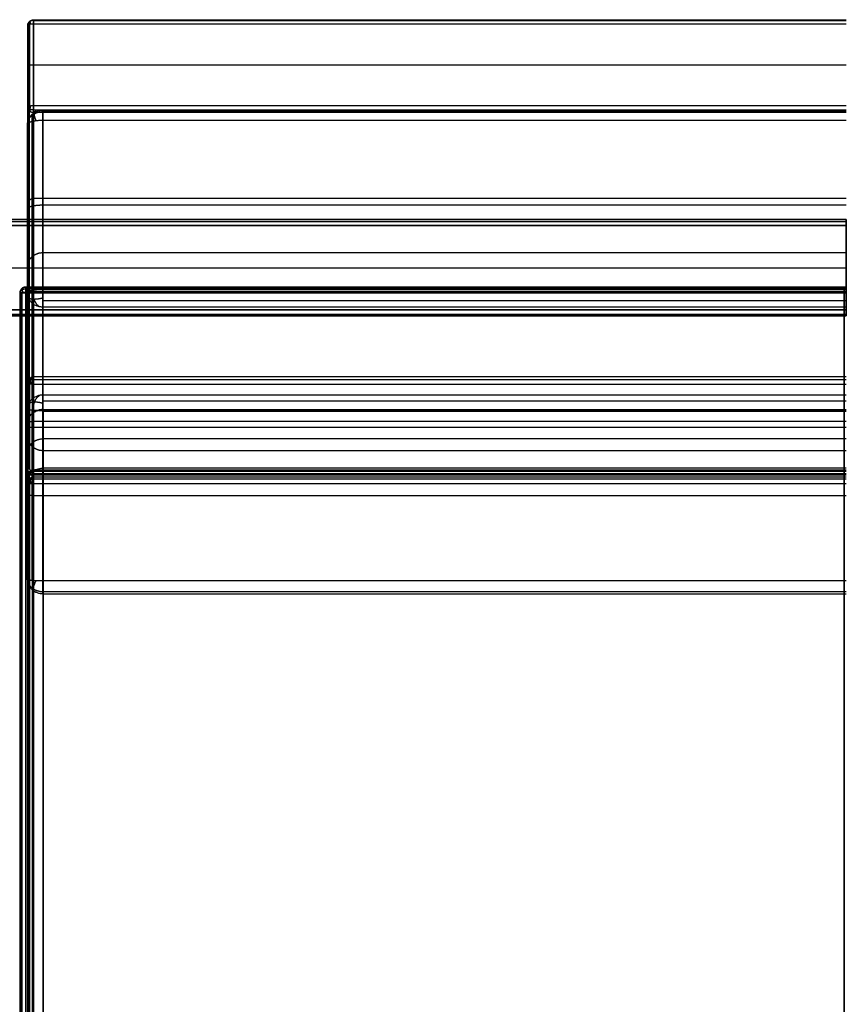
# Model space of a CAD drawing. Header units: millimetres. Extents: x -426 to 426, y -357 to 354.
# Tile 5 of 10: x -284 to 0, y -1 to 337. Entities that reach past the tile are written whole.
import ezdxf

# ---------------------------------------------------------------- set-up
doc = ezdxf.new("R2010")
doc.units = ezdxf.units.MM
doc.layers.add('Défaut', color=7, linetype='Continuous', true_color=0x000000)

msp = doc.modelspace()

# ---------------------------------------------------------------- linework, layer by layer
at = {"layer": 'Défaut'}
for p, q in [((-279.15, 321.4, 726.57), (0, 321.4, 726.57)), ((-281.15, 198.21, 269.9), (-281.15, 320.88, 724.64)), ((0, 275.47, 492.97), (-279.15, 275.47, 492.97)), ((-281.15, 273.54, 493.49), (-281.15, 245.54, 501.05)), ((-275.93, 273.24, 738.14), (0, 273.24, 738.14)), ((-350, 268.18, 252.77), (0, 268.18, 252.77)), ((0, 268.18, 333.77), (0, 268.18, 171.77)), ((0, 237.18, 335.77), (0, 266.18, 335.77)), ((0, 266.18, 169.77), (0, 237.18, 169.77)), ((-281.21, 193.05, 551.9), (-281.21, 254.1, 551.9)), ((-275.93, 256.86, 542.94), (0, 256.86, 542.94)), ((-350, 251.68, 335.77), (0, 251.68, 335.77)), ((-350, 251.68, 169.77), (0, 251.68, 169.77)), ((0, 243.35, 500.6), (-279.15, 243.35, 500.6)), ((-350, 235.18, 252.77), (0, 235.18, 252.77)), ((0, 235.18, 171.77), (0, 235.18, 333.77)), ((-281.21, 222.74, 664.38), (-281.21, 222.74, 435.66)), ((0, 196.72, 268.23), (-279.15, 196.72, 268.23)), ((-281.1, -352.35, 340.77), (-281.1, 195.67, 340.77)), ((0, 192.85, 310.2), (-275.82, 192.85, 310.2)), ((-275.93, 188.9, 555.79), (0, 188.9, 555.79)), ((-279.15, 180.98, 255.83), (0, 180.98, 255.83)), ((-281.15, -290.15, 297.85), (-281.15, 178.99, 256.01)), ((-275.93, 173.36, 360.47), (0, 173.36, 360.47))]:
    msp.add_line(p, q, dxfattribs=at)
for points, weights in [([(-281.15, 334.88, 720.86), (-281.15, 336.81, 720.34), (-279.15, 336.81, 720.34)], [1, 0.707106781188, 1]), ([(-279.15, 335.4, 722.79), (-281.15, 335.4, 722.79), (-281.15, 334.88, 720.86)], [1, 0.707106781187, 1]), ([(-279.15, 336.81, 720.34), (-279.15, 337.33, 722.27), (-279.15, 335.4, 722.79)], [1, 0.707106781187, 1]), ([(-281.21, 300.97, 725.65), (-281.21, 305.8, 724.34), (-275.93, 305.8, 724.34)], [1, 0.707106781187, 1]), ([(-281.15, 306.88, 728.42), (-281.15, 307.4, 730.35), (-279.15, 307.4, 730.35)], [1, 0.707106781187, 1]), ([(-279.15, 304.95, 728.94), (-281.15, 304.95, 728.94), (-281.15, 306.88, 728.42)], [1, 0.707106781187, 1]), ([(-279.15, 307.4, 730.35), (-279.15, 305.47, 730.87), (-279.15, 304.95, 728.94)], [1, 0.707106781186, 1]), ([(-275.93, 302.25, 730.48), (-281.21, 302.25, 730.48), (-281.21, 300.97, 725.65)], [1, 0.707106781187, 1]), ([(-283.79, 243.03, 266.94), (-283.79, 245.03, 266.94), (-281.82, 245.03, 266.94)], [1, 0.707106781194, 1]), ([(-281.82, 245.03, 171.19), (-283.79, 245.03, 171.19), (-283.79, 243.03, 171.19)], [1, 0.70710678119, 1]), ([(-281.82, 243.03, 169.19), (-281.82, 245.03, 169.19), (-281.82, 245.03, 171.19)], [1, 0.707106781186, 1]), ([(-281.82, 245.03, 266.94), (-281.82, 245.03, 268.77), (-281.82, 243.2, 268.93)], [1, 0.736967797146, 1]), ([(-281.21, 242.96, 740.96), (-281.21, 244.24, 745.79), (-275.93, 244.24, 745.79)], [1, 0.707106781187, 1]), ([(-275.93, 244.24, 745.79), (-275.93, 239.4, 747.07), (-275.93, 238.13, 742.24)], [1, 0.707106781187, 1]), ([(-281.82, 243.2, 268.93), (-283.79, 243.2, 268.93), (-283.79, 243.03, 266.94)], [1, 0.707106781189, 1]), ([(-283.79, 243.03, 171.19), (-283.79, 243.03, 169.19), (-281.82, 243.03, 169.19)], [1, 0.707106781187, 1]), ([(-283.79, 243.03, 266.94), (-283.79, 243.03, 266.94), (-283.79, 243.03, 266.94)], [0.999999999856, 0.999999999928, 0.999999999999]), ([(-275.93, 238.13, 742.24), (-281.21, 238.13, 742.24), (-281.21, 242.96, 740.96)], [0.999999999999, 0.707106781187, 1]), ([(-279.15, 214.14, 265.6), (-281.15, 214.14, 265.6), (-281.15, 212.21, 266.12)], [1, 0.70710678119, 1]), ([(-279.15, 211.68, 264.19), (-279.15, 213.62, 263.67), (-279.15, 214.14, 265.6)], [1, 0.707106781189, 1]), ([(-281.15, 212.21, 266.12), (-281.15, 211.68, 264.19), (-279.15, 211.68, 264.19)], [1, 0.707106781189, 1]), ([(-275.93, 207.93, 361.54), (-281.21, 207.93, 361.54), (-281.21, 203.1, 362.84)], [1, 0.707106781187, 1]), ([(-275.93, 202.65, 357.86), (-275.93, 206.83, 357.48), (-275.93, 207.93, 361.54)], [1, 0.766044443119, 1]), ([(-281.21, 203.1, 362.84), (-281.21, 202.65, 357.86), (-275.93, 202.65, 357.86)], [1, 0.707106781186, 1]), ([(-281.1, 198.47, 352.08), (-281.1, 203.06, 352.08), (-275.82, 203.06, 352.08)], [1, 0.707106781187, 1]), ([(-281.1, 198.47, 352.08), (-281.1, 202.9, 350.77), (-275.82, 202.9, 350.77)], [1, 0.707106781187, 1]), ([(-275.82, 198.88, 357.06), (-281.1, 198.88, 357.06), (-281.1, 198.47, 352.08)], [1, 0.707106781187, 1]), ([(-281.15, 180.28, 270.45), (-281.15, 182.27, 270.27), (-279.15, 182.27, 270.27)], [1, 0.707106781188, 1]), ([(-279.15, 180.45, 272.44), (-281.15, 180.45, 272.44), (-281.15, 180.28, 270.45)], [1, 0.707106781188, 1]), ([(-279.15, 179.69, 241.39), (-281.15, 179.69, 241.39), (-281.15, 177.7, 241.56)], [1, 0.707106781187, 1]), ([(-279.15, 182.27, 270.27), (-279.15, 182.45, 272.26), (-279.15, 180.45, 272.44)], [1, 0.707106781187, 1]), ([(-279.15, 177.52, 239.57), (-279.15, 179.51, 239.39), (-279.15, 179.69, 241.39)], [1, 0.707106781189, 1]), ([(-281.15, 177.7, 241.56), (-281.15, 177.52, 239.57), (-279.15, 177.52, 239.57)], [1, 0.707106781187, 1]), ([(-281.21, 144.52, 368.06), (-281.21, 139.68, 369.34), (-275.93, 139.68, 369.34)], [1, 0.707106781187, 1]), ([(-275.93, 144.07, 363.08), (-281.21, 144.07, 363.08), (-281.21, 144.52, 368.06)], [1, 0.707106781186, 1])]:
    msp.add_rational_spline(points, weights, degree=2, dxfattribs=at)
for points, weights, knots in [([(-279.15, 336.62, 721.86), (-279.79, 336.62, 721.86), (-280.31, 336.3, 721.68), (-281.15, 335.78, 721.38), (-281.15, 334.88, 720.86)], [0.859744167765, 0.883663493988, 1, 0.823443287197, 0.859744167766], [-0.623917, -0.623917, -0.623917, 0, 0, 0.94688, 0.94688, 0.94688]), ([(-280.05, 335.35, 722.59), (-280.31, 335.94, 722.3), (-280.31, 336.3, 721.68), (-280.31, 336.65, 721.06), (-280.05, 336.61, 720.4)], [0.855722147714, 0.871374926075, 1, 0.871374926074, 0.855722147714], [-0.689821, -0.689821, -0.689821, 0, 0, 0.689821, 0.689821, 0.689821]), ([(-281.15, 320.88, 724.64), (-281.15, 321.1, 725.44), (-280.57, 321.25, 726.01), (-279.98, 321.4, 726.57), (-279.15, 321.4, 726.57)], [0.853553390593, 0.853553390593, 1, 0.853553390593, 0.853553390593], [-0.785398, -0.785398, -0.785398, 0, 0, 0.785398, 0.785398, 0.785398]), ([(-281.21, 300.97, 725.65), (-281.21, 303.21, 726.94), (-278.98, 304.5, 727.69), (-277.61, 305.3, 728.15), (-275.93, 305.3, 728.15)], [0.85965129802, 0.823669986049, 1, 0.883436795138, 0.85965129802], [-0.945664, -0.945664, -0.945664, 0, 0, 0.625132, 0.625132, 0.625132]), ([(-279.15, 305.89, 730.15), (-279.79, 305.89, 730.15), (-280.31, 306.07, 729.83), (-281.15, 306.37, 729.31), (-281.15, 306.88, 728.42)], [0.859744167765, 0.883663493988, 1, 0.823443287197, 0.859744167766], [-0.623917, -0.623917, -0.623917, 0, 0, 0.94688, 0.94688, 0.94688]), ([(-280.05, 305.16, 728.88), (-280.31, 305.45, 729.48), (-280.31, 306.07, 729.83), (-280.31, 306.69, 730.19), (-280.05, 307.35, 730.14)], [0.855722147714, 0.871374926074, 1, 0.871374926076, 0.855722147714], [-0.689821, -0.689821, -0.689821, 0, 0, 0.689821, 0.689821, 0.689821]), ([(-278.29, 305.29, 724.48), (-278.98, 305.4, 726.14), (-278.98, 304.5, 727.69), (-278.98, 303.61, 729.24), (-278.29, 302.11, 729.97)], [0.855628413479, 0.870985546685, 1, 0.870985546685, 0.855628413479], [-0.691909, -0.691909, -0.691909, 0, 0, 0.691909, 0.691909, 0.691909]), ([(-275.93, 305.8, 724.34), (-275.93, 306.34, 726.35), (-275.93, 305.3, 728.15), (-275.93, 304.26, 729.95), (-275.93, 302.25, 730.48)], [1, 0.92336351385, 1, 0.92336351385, 1], [-8.315833, -8.315833, -8.315833, -4.157917, -4.157917, 0, 0, 0]), ([(-281.15, 273.54, 493.49), (-281.15, 274.34, 493.28), (-280.57, 274.91, 493.12), (-279.98, 275.47, 492.97), (-279.15, 275.47, 492.97)], [0.853553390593, 0.853553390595, 1, 0.853553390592, 0.853553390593], [-0.785398, -0.785398, -0.785398, 0, 0, 0.785398, 0.785398, 0.785398]), ([(-281.21, 271.97, 733.3), (-281.21, 272.5, 735.31), (-279.66, 272.87, 736.72), (-278.11, 273.24, 738.14), (-275.93, 273.24, 738.14)], [0.853553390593, 0.853553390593, 1, 0.853553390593, 0.853553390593], [-0.785398, -0.785398, -0.785398, 0, 0, 0.785398, 0.785398, 0.785398]), ([(0, 266.18, 335.77), (0, 267.01, 335.77), (0, 267.59, 335.19), (0, 268.18, 334.6), (0, 268.18, 333.77)], [0.853553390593, 0.853553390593, 1, 0.853553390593, 0.853553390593], [-0.785398, -0.785398, -0.785398, 0, 0, 0.785398, 0.785398, 0.785398]), ([(0, 268.18, 171.77), (0, 268.18, 170.95), (0, 267.59, 170.36), (0, 267.01, 169.77), (0, 266.18, 169.77)], [0.853553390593, 0.853553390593, 1, 0.853553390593, 0.853553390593], [-0.785398, -0.785398, -0.785398, 0, 0, 0.785398, 0.785398, 0.785398]), ([(-281.21, 252.04, 544.24), (-281.21, 254.04, 543.7), (-279.66, 255.45, 543.32), (-278.11, 256.86, 542.94), (-275.93, 256.86, 542.94)], [0.853553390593, 0.853553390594, 1, 0.853553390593, 0.853553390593], [-0.785398, -0.785398, -0.785398, 0, 0, 0.785398, 0.785398, 0.785398]), ([(-281.82, 245.03, 219.06), (-282.64, 245.03, 219.06), (-283.21, 244.44, 219.06), (-283.79, 243.85, 219.06), (-283.79, 243.03, 219.06)], [0.853553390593, 0.853553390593, 1, 0.853553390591, 0.853553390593], [-0.785398, -0.785398, -0.785398, 0, 0, 0.785398, 0.785398, 0.785398]), ([(-283.79, 243.03, 171.19), (-283.79, 243.76, 170.46), (-282.96, 244.18, 170.04), (-282.45, 244.44, 169.78), (-281.82, 244.44, 169.78)], [0.859744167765, 0.823443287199, 1, 0.883663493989, 0.859744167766], [-0.94688, -0.94688, -0.94688, 0, 0, 0.623917, 0.623917, 0.623917]), ([(-282.7, 243.03, 169.4), (-282.96, 243.68, 169.53), (-282.96, 244.18, 170.04), (-282.96, 244.68, 170.54), (-282.7, 244.81, 171.19)], [0.855722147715, 0.87137492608, 1, 0.871374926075, 0.855722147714], [-0.689821, -0.689821, -0.689821, 0, 0, 0.689821, 0.689821, 0.689821]), ([(-279.15, 243.35, 500.6), (-279.98, 243.35, 500.6), (-280.57, 243.92, 500.45), (-281.15, 244.48, 500.3), (-281.15, 245.28, 500.08)], [0.853553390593, 0.853553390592, 1, 0.853553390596, 0.853553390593], [-0.785398, -0.785398, -0.785398, 0, 0, 0.785398, 0.785398, 0.785398]), ([(-277.01, 238.23, 742.21), (-278.38, 238.93, 743.8), (-278.97, 240.91, 744.49), (-279.42, 242.38, 745), (-279.2, 243.96, 744.75)], [0.853789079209, 0.84767837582, 1, 0.881967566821, 0.859066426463], [-0.816906, -0.816906, -0.816906, 0, 0, 0.633012, 0.633012, 0.633012]), ([(-0.68, 245.03, 171.19), (-0.68, 245.03, 170.36), (-0.68, 244.44, 169.78), (-0.68, 243.85, 169.19), (-0.68, 243.03, 169.19)], [0.853553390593, 0.853553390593, 1, 0.853553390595, 0.853553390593], [-0.785398, -0.785398, -0.785398, 0, 0, 0.785398, 0.785398, 0.785398]), ([(-0.68, 243.2, 268.93), (-0.68, 243.97, 268.86), (-0.68, 244.5, 268.29), (-0.68, 245.03, 267.71), (-0.68, 245.03, 266.94)], [0.853951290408, 0.861186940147, 1, 0.861186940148, 0.853951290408], [-0.744459, -0.744459, -0.744459, 0, 0, 0.744459, 0.744459, 0.744459]), ([(-280.95, 241.47, 741.36), (-280.6, 240.91, 743.23), (-278.97, 240.91, 744.49), (-277.62, 240.91, 745.54), (-275.93, 241.32, 745.68)], [0.853737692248, 0.8587486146, 1, 0.879138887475, 0.858023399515], [-0.757536, -0.757536, -0.757536, 0, 0, 0.648182, 0.648182, 0.648182]), ([(0, 237.18, 169.77), (0, 236.35, 169.77), (0, 235.76, 170.36), (0, 235.18, 170.95), (0, 235.18, 171.77)], [0.853553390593, 0.853553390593, 1, 0.853553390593, 0.853553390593], [-0.785398, -0.785398, -0.785398, 0, 0, 0.785398, 0.785398, 0.785398]), ([(0, 235.18, 333.77), (0, 235.18, 334.6), (0, 235.76, 335.19), (0, 236.35, 335.77), (0, 237.18, 335.77)], [0.853553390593, 0.853553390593, 1, 0.853553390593, 0.853553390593], [-0.785398, -0.785398, -0.785398, 0, 0, 0.785398, 0.785398, 0.785398]), ([(-279.15, 213.2, 264.39), (-279.79, 213.2, 264.39), (-280.31, 213.02, 264.71), (-281.15, 212.72, 265.22), (-281.15, 212.21, 266.12)], [0.859744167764, 0.883663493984, 1, 0.823443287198, 0.859744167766], [-0.623917, -0.623917, -0.623917, 0, 0, 0.94688, 0.94688, 0.94688]), ([(-280.05, 213.93, 265.65), (-280.31, 213.64, 265.06), (-280.31, 213.02, 264.71), (-280.31, 212.4, 264.35), (-280.05, 211.74, 264.39)], [0.855722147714, 0.871374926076, 1, 0.871374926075, 0.855722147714], [-0.689821, -0.689821, -0.689821, 0, 0, 0.689821, 0.689821, 0.689821]), ([(-279.21, 202.75, 358.94), (-279.27, 204.21, 358.86), (-278.81, 205.49, 359.4), (-278.2, 207.19, 360.13), (-277, 207.83, 361.56)], [0.86358285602, 0.891878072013, 1, 0.861746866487, 0.854011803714], [-0.579862, -0.579862, -0.579862, 0, 0, 0.741456, 0.741456, 0.741456]), ([(-275.93, 205.06, 358.24), (-277.51, 205.49, 358.42), (-278.81, 205.49, 359.4), (-280.39, 205.49, 360.59), (-280.83, 204.88, 362.36)], [0.860167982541, 0.884677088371, 1, 0.863311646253, 0.854203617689], [-0.618481, -0.618481, -0.618481, 0, 0, 0.733064, 0.733064, 0.733064]), ([(-275.82, 202.9, 350.77), (-275.82, 203.46, 353.02), (-275.82, 202.24, 354.93), (-275.82, 201.01, 356.85), (-275.82, 198.88, 357.06)], [1, 0.906481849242, 1, 0.906481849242, 1], [0, 0, 0, 4.585371, 4.585371, 8.994799, 8.994799, 8.994799]), ([(-279.15, 196.72, 268.23), (-279.98, 196.72, 268.23), (-280.57, 196.87, 268.79), (-281.15, 197.02, 269.36), (-281.15, 197.24, 270.16)], [0.853553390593, 0.853553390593, 1, 0.853553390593, 0.853553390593], [-0.785398, -0.785398, -0.785398, 0, 0, 0.785398, 0.785398, 0.785398]), ([(-281.21, 193.74, 554.51), (-281.21, 191.74, 555.04), (-279.66, 190.32, 555.41), (-278.11, 188.9, 555.79), (-275.93, 188.9, 555.79)], [0.853553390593, 0.853553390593, 1, 0.853553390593, 0.853553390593], [-0.785398, -0.785398, -0.785398, 0, 0, 0.785398, 0.785398, 0.785398]), ([(-281.1, 188.45, 311.64), (-281.1, 190.29, 311.1), (-279.55, 191.58, 310.72), (-278, 192.88, 310.34), (-275.82, 192.88, 310.34)], [0.853553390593, 0.853553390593, 1, 0.853553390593, 0.853553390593], [-0.785398, -0.785398, -0.785398, 0, 0, 0.785398, 0.785398, 0.785398]), ([(-279.15, 181.81, 271.73), (-279.79, 181.81, 271.73), (-280.31, 181.53, 271.5), (-281.15, 181.07, 271.11), (-281.15, 180.28, 270.45)], [0.859744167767, 0.883663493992, 1, 0.823443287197, 0.859744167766], [-0.623917, -0.623917, -0.623917, 0, 0, 0.94688, 0.94688, 0.94688]), ([(-281.15, 178.99, 256.01), (-281.15, 179.81, 255.93), (-280.57, 180.4, 255.88), (-279.98, 180.98, 255.83), (-279.15, 180.98, 255.83)], [0.853553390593, 0.853553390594, 1, 0.853553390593, 0.853553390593], [-0.785398, -0.785398, -0.785398, 0, 0, 0.785398, 0.785398, 0.785398]), ([(-280.05, 180.43, 272.23), (-280.31, 181.07, 272.04), (-280.31, 181.53, 271.5), (-280.31, 181.99, 270.95), (-280.05, 182.06, 270.29)], [0.855722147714, 0.871374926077, 1, 0.871374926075, 0.855722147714], [-0.689821, -0.689821, -0.689821, 0, 0, 0.689821, 0.689821, 0.689821]), ([(-280.05, 179.48, 241.41), (-280.31, 179.29, 240.77), (-280.31, 178.75, 240.31), (-280.31, 178.2, 239.85), (-280.05, 177.54, 239.78)], [0.855722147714, 0.871374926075, 1, 0.871374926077, 0.855722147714], [-0.689821, -0.689821, -0.689821, 0, 0, 0.689821, 0.689821, 0.689821]), ([(-279.15, 178.98, 240.03), (-279.79, 178.98, 240.03), (-280.31, 178.75, 240.31), (-281.15, 178.36, 240.77), (-281.15, 177.7, 241.56)], [0.859744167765, 0.883663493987, 1, 0.823443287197, 0.859744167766], [-0.623917, -0.623917, -0.623917, 0, 0, 0.94688, 0.94688, 0.94688]), ([(-281.21, 173.81, 365.45), (-281.21, 173.62, 363.39), (-279.66, 173.49, 361.93), (-278.11, 173.36, 360.47), (-275.93, 173.36, 360.47)], [0.853553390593, 0.853553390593, 1, 0.853553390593, 0.853553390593], [-0.785398, -0.785398, -0.785398, 0, 0, 0.785398, 0.785398, 0.785398]), ([(-281.21, 144.52, 368.06), (-281.21, 142.51, 366.66), (-279.16, 141.28, 365.79), (-277.73, 140.42, 365.19), (-275.93, 140.42, 365.19)], [0.856942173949, 0.831276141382, 1, 0.875830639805, 0.856942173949], [-0.904872, -0.904872, -0.904872, 0, 0, 0.665925, 0.665925, 0.665925]), ([(-278.29, 140.19, 369.21), (-279.16, 140.15, 367.41), (-279.16, 141.28, 365.79), (-279.16, 142.42, 364.18), (-278.29, 144.12, 363.61)], [0.853781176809, 0.859329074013, 1, 0.859329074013, 0.853781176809], [-0.754423, -0.754423, -0.754423, 0, 0, 0.754423, 0.754423, 0.754423]), ([(-275.93, 139.68, 369.34), (-275.93, 139.09, 367.09), (-275.93, 140.42, 365.19), (-275.93, 141.76, 363.29), (-275.93, 144.07, 363.08)], [1, 0.906875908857, 1, 0.906875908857, 1], [-9.293394, -9.293394, -9.293394, -4.646697, -4.646697, 0, 0, 0])]:
    msp.add_rational_spline(points, weights, degree=2, knots=knots, dxfattribs=at)
for points in [[(-280.57, 213.57, 265.75), (-280.57, 274.91, 493.12), (-280.57, 336.25, 720.5)], [(-280.57, 335.25, 722.23), (-280.57, 321.25, 726.01), (-280.57, 307.25, 729.78)], [(-279.15, 336.81, 720.34), (-139.58, 336.81, 720.34), (0, 336.81, 720.34)], [(-279.15, 214.14, 265.6), (-279.15, 275.47, 492.97), (-279.15, 336.81, 720.34)], [(-279.15, 336.62, 721.86), (-139.58, 336.62, 721.86), (0, 336.62, 721.86)], [(-279.15, 335.4, 722.79), (-279.15, 321.4, 726.57), (-279.15, 307.4, 730.35)], [(0, 335.4, 722.79), (-139.58, 335.4, 722.79), (-279.15, 335.4, 722.79)], [(-281.15, 306.88, 728.42), (-281.15, 320.88, 724.64), (-281.15, 334.88, 720.86)], [(-281.15, 334.88, 720.86), (-281.15, 273.54, 493.49), (-281.15, 212.21, 266.12)], [(-281.15, 184.21, 273.67), (-281.15, 245.54, 501.05), (-281.15, 306.88, 728.42)], [(-280.57, 182.47, 272.68), (-280.57, 243.99, 500.73), (-280.57, 305.52, 728.79)], [(-279.15, 307.4, 730.35), (-139.58, 307.4, 730.35), (0, 307.4, 730.35)], [(-279.15, 305.89, 730.15), (-139.58, 305.89, 730.15), (0, 305.89, 730.15)], [(-279.15, 304.95, 728.94), (-279.15, 243.35, 500.6), (-279.15, 181.75, 272.26)], [(0, 304.95, 728.94), (-139.58, 304.95, 728.94), (-279.15, 304.95, 728.94)], [(-275.93, 207.93, 361.54), (-275.93, 256.86, 542.94), (-275.93, 305.8, 724.34)], [(-275.93, 305.8, 724.34), (-137.96, 305.8, 724.34), (0, 305.8, 724.34)], [(-275.93, 305.3, 728.15), (-137.96, 305.3, 728.15), (0, 305.3, 728.15)], [(-279.66, 206.51, 361.92), (-279.66, 255.45, 543.32), (-279.66, 304.39, 724.72)], [(-279.66, 301.88, 729.06), (-279.66, 272.87, 736.72), (-279.66, 243.86, 744.38)], [(-275.93, 302.25, 730.48), (-275.93, 273.24, 738.14), (-275.93, 244.24, 745.79)], [(0, 302.25, 730.48), (-137.96, 302.25, 730.48), (-275.93, 302.25, 730.48)], [(-281.21, 300.97, 725.65), (-281.21, 252.04, 544.24), (-281.21, 203.1, 362.84)], [(-281.21, 242.96, 740.96), (-281.21, 271.97, 733.3), (-281.21, 300.97, 725.65)], [(-350, 268.18, 333.77), (-175, 268.18, 333.77), (0, 268.18, 333.77)], [(0, 268.18, 171.77), (-175, 268.18, 171.77), (-350, 268.18, 171.77)], [(-350, 267.59, 335.19), (-175, 267.59, 335.19), (0, 267.59, 335.19)], [(-350, 267.59, 170.36), (-175, 267.59, 170.36), (0, 267.59, 170.36)], [(-350, 266.18, 169.77), (-175, 266.18, 169.77), (0, 266.18, 169.77)], [(0, 266.18, 335.77), (-175, 266.18, 335.77), (-350, 266.18, 335.77)], [(-283.21, 244.44, 266.94), (-283.21, 244.44, 219.06), (-283.21, 244.44, 171.19)], [(-281.82, 245.03, 171.19), (-281.82, 245.03, 219.06), (-281.82, 245.03, 266.94)], [(-281.82, 245.03, 266.94), (-140.91, 245.03, 266.94), (0, 245.03, 266.94)], [(0, 245.03, 171.19), (-140.91, 245.03, 171.19), (-281.82, 245.03, 171.19)], [(-281.82, 245.03, 219.06), (-140.91, 245.03, 219.06), (0, 245.03, 219.06)], [(-281.82, 244.5, 268.29), (-140.91, 244.5, 268.29), (0, 244.5, 268.29)], [(-281.82, 244.44, 169.78), (-140.91, 244.44, 169.78), (0, 244.44, 169.78)], [(-275.93, 244.24, 745.79), (-137.96, 244.24, 745.79), (0, 244.24, 745.79)], [(-0.68, 245.03, 266.94), (-0.68, 245.03, 219.06), (-0.68, 245.03, 171.19)], [(-283.79, 243.03, 171.19), (-283.79, -39.48, 171.19), (-283.79, -321.98, 171.19)], [(-283.79, -289.45, 313.03), (-283.79, -23.21, 289.98), (-283.79, 243.03, 266.94)], [(-283.79, 243.03, 266.94), (-283.79, 243.03, 219.06), (-283.79, 243.03, 171.19)], [(-283.79, -321.98, 242.11), (-283.79, -39.48, 242.11), (-283.79, 243.03, 242.11)], [(-283.21, -289.33, 314.44), (-283.21, -23.09, 291.39), (-283.21, 243.15, 268.34)], [(-283.21, 243.03, 169.78), (-283.21, -39.48, 169.78), (-283.21, -321.98, 169.78)], [(-281.82, 243.2, 268.93), (-281.82, -23.04, 291.98), (-281.82, -289.28, 315.02)], [(0, 243.2, 268.93), (-140.91, 243.2, 268.93), (-281.82, 243.2, 268.93)], [(-281.82, -321.98, 169.19), (-281.82, -39.48, 169.19), (-281.82, 243.03, 169.19)], [(-281.82, 243.03, 169.19), (-140.91, 243.03, 169.19), (0, 243.03, 169.19)], [(-281.21, 144.52, 368.06), (-281.21, 193.74, 554.51), (-281.21, 242.96, 740.96)], [(-275.93, 240.45, 745.28), (-137.96, 240.45, 745.28), (0, 240.45, 745.28)], [(-0.68, -289.28, 315.02), (-0.68, -23.04, 291.98), (-0.68, 243.2, 268.93)], [(-0.68, 243.03, 169.19), (-0.68, -39.48, 169.19), (-0.68, -321.98, 169.19)], [(-350, 237.18, 335.77), (-175, 237.18, 335.77), (0, 237.18, 335.77)], [(0, 237.18, 169.77), (-175, 237.18, 169.77), (-350, 237.18, 169.77)], [(-279.66, 239.54, 741.86), (-279.66, 190.32, 555.41), (-279.66, 141.1, 368.97)], [(-275.93, 238.13, 742.24), (-275.93, 188.9, 555.79), (-275.93, 139.68, 369.34)], [(0, 238.13, 742.24), (-137.96, 238.13, 742.24), (-275.93, 238.13, 742.24)], [(-350, 235.76, 170.36), (-175, 235.76, 170.36), (0, 235.76, 170.36)], [(-350, 235.76, 335.19), (-175, 235.76, 335.19), (0, 235.76, 335.19)], [(-350, 235.18, 171.77), (-175, 235.18, 171.77), (0, 235.18, 171.77)], [(0, 235.18, 333.77), (-175, 235.18, 333.77), (-350, 235.18, 333.77)], [(0, 214.14, 265.6), (-139.58, 214.14, 265.6), (-279.15, 214.14, 265.6)], [(0, 213.2, 264.39), (-139.58, 213.2, 264.39), (-279.15, 213.2, 264.39)], [(-281.15, 212.21, 266.12), (-281.15, 198.21, 269.9), (-281.15, 184.21, 273.67)], [(-280.57, 211.84, 264.76), (-280.57, 197.15, 268.72), (-280.57, 182.47, 272.68)], [(-279.15, 211.68, 264.19), (-139.58, 211.68, 264.19), (0, 211.68, 264.19)], [(-279.15, 181.75, 272.26), (-279.15, 196.72, 268.23), (-279.15, 211.68, 264.19)], [(0, 207.93, 361.54), (-137.96, 207.93, 361.54), (-275.93, 207.93, 361.54)], [(-281.21, 203.1, 362.84), (-281.21, 173.81, 365.45), (-281.21, 144.52, 368.06)], [(-275.93, 205.96, 358.74), (-137.96, 205.96, 358.74), (0, 205.96, 358.74)], [(-279.66, 144.2, 364.54), (-279.66, 173.49, 361.93), (-279.66, 202.78, 359.32)], [(-279.55, 181.79, 271.19), (-279.55, 191.7, 311.17), (-279.55, 201.6, 351.16)], [(-275.93, 144.07, 363.08), (-275.93, 173.36, 360.47), (-275.93, 202.65, 357.86)], [(-275.93, 202.65, 357.86), (-137.96, 202.65, 357.86), (0, 202.65, 357.86)], [(-275.82, 202.9, 350.77), (-137.91, 202.9, 350.77), (0, 202.9, 350.77)], [(-275.82, 182.8, 269.62), (-275.82, 192.85, 310.2), (-275.82, 202.9, 350.77)], [(0, 202.24, 354.93), (-137.91, 202.24, 354.93), (-275.82, 202.24, 354.93)], [(-281.1, -352.35, 406.57), (-281.1, -76.94, 379.32), (-281.1, 198.47, 352.08)], [(-281.1, 198.47, 352.08), (-281.1, 188.92, 313.53), (-281.1, 179.37, 274.98)], [(-279.55, 198.76, 355.6), (-279.55, -76.65, 382.84), (-279.55, -352.05, 410.09)], [(-275.82, 198.88, 357.06), (-275.82, -76.52, 384.3), (-275.82, -351.93, 411.55)], [(0, 198.88, 357.06), (-137.91, 198.88, 357.06), (-275.82, 198.88, 357.06)], [(-275.82, -352.76, 321.64), (-275.82, -84.98, 295.63), (-275.82, 182.8, 269.62)], [(0, 182.8, 269.62), (-137.91, 182.8, 269.62), (-275.82, 182.8, 269.62)], [(-281.15, 180.28, 270.45), (-281.15, 178.99, 256.01), (-281.15, 177.7, 241.56)], [(-281.15, -288.86, 312.3), (-281.15, -54.29, 291.37), (-281.15, 180.28, 270.45)], [(-281.1, 179.37, 274.98), (-281.1, -86.49, 300.8), (-281.1, -352.35, 326.62)], [(-280.57, 179.11, 241.44), (-280.57, 180.4, 255.88), (-280.57, 181.68, 270.32)], [(-280.57, -288.74, 313.71), (-280.57, -54.17, 292.78), (-280.57, 180.4, 271.86)], [(-279.55, -352.64, 323.1), (-279.55, -85.42, 297.14), (-279.55, 181.79, 271.19)], [(-279.15, 179.69, 241.39), (-279.15, 180.98, 255.83), (-279.15, 182.27, 270.27)], [(-279.15, 182.27, 270.27), (-139.58, 182.27, 270.27), (0, 182.27, 270.27)], [(-279.15, 181.81, 271.73), (-139.58, 181.81, 271.73), (0, 181.81, 271.73)], [(-279.15, 181.75, 272.26), (-139.58, 181.75, 272.26), (0, 181.75, 272.26)], [(-279.15, 180.45, 272.44), (-279.15, -54.12, 293.37), (-279.15, -288.68, 314.29)], [(0, 180.45, 272.44), (-139.58, 180.45, 272.44), (-279.15, 180.45, 272.44)], [(0, 179.69, 241.39), (-139.58, 179.69, 241.39), (-279.15, 179.69, 241.39)], [(-281.15, 177.7, 241.56), (-281.15, -56.87, 262.49), (-281.15, -291.44, 283.41)], [(-280.57, 177.57, 240.16), (-280.57, -57, 261.08), (-280.57, -291.56, 282)], [(0, 178.98, 240.03), (-139.58, 178.98, 240.03), (-279.15, 178.98, 240.03)], [(-279.15, 177.52, 239.57), (-139.58, 177.52, 239.57), (0, 177.52, 239.57)], [(-279.15, -291.62, 281.42), (-279.15, -57.05, 260.5), (-279.15, 177.52, 239.57)], [(0, 144.07, 363.08), (-137.96, 144.07, 363.08), (-275.93, 144.07, 363.08)], [(-275.93, 140.42, 365.19), (-137.96, 140.42, 365.19), (0, 140.42, 365.19)], [(-275.93, 139.68, 369.34), (-137.96, 139.68, 369.34), (0, 139.68, 369.34)]]:
    msp.add_open_spline(points, degree=2, dxfattribs=at)
for points, knots in [([(-281.15, 184.21, 273.67), (-281.15, 183.97, 273.54), (-281.12, 183.72, 273.4), (-281, 183.25, 273.12), (-280.91, 183.01, 272.99), (-280.71, 182.67, 272.79), (-280.63, 182.55, 272.72), (-280.45, 182.34, 272.6), (-280.34, 182.23, 272.54), (-280.09, 182.03, 272.42), (-279.94, 181.94, 272.37), (-279.59, 181.8, 272.29), (-279.38, 181.75, 272.26), (-279.15, 181.75, 272.26)], [0, 0, 0, 0, 0.958887, 0.958887, 1.917755, 1.917755, 2.39738, 2.39738, 2.877442, 2.877442, 3.357629, 3.357629, 3.832938, 3.832938, 3.832938, 3.832938]), ([(-281.1, 179.37, 274.98), (-281.1, 179.67, 274.5), (-281.04, 179.97, 274.03), (-280.84, 180.43, 273.32), (-280.76, 180.58, 273.08), (-280.56, 180.88, 272.61), (-280.44, 181.03, 272.37), (-280.15, 181.34, 271.9), (-279.98, 181.49, 271.67), (-279.57, 181.78, 271.2), (-279.34, 181.93, 270.97), (-278.91, 182.15, 270.63), (-278.75, 182.22, 270.52), (-278.39, 182.36, 270.3), (-278.19, 182.43, 270.19), (-277.72, 182.57, 269.98), (-277.45, 182.63, 269.88), (-276.95, 182.72, 269.75), (-276.76, 182.74, 269.71), (-276.32, 182.78, 269.64), (-276.08, 182.8, 269.62), (-275.82, 182.8, 269.62)], [0, 0, 0, 0, 2.293637, 2.293637, 3.440402, 3.440402, 4.587197, 4.587197, 5.734202, 5.734202, 6.880829, 6.880829, 7.454295, 7.454295, 8.027761, 8.027761, 8.599683, 8.599683, 8.885644, 8.885644, 9.171606, 9.171606, 9.171606, 9.171606])]:
    msp.add_open_spline(points, degree=3, knots=knots, dxfattribs=at)

doc.saveas('drawing.dxf')
